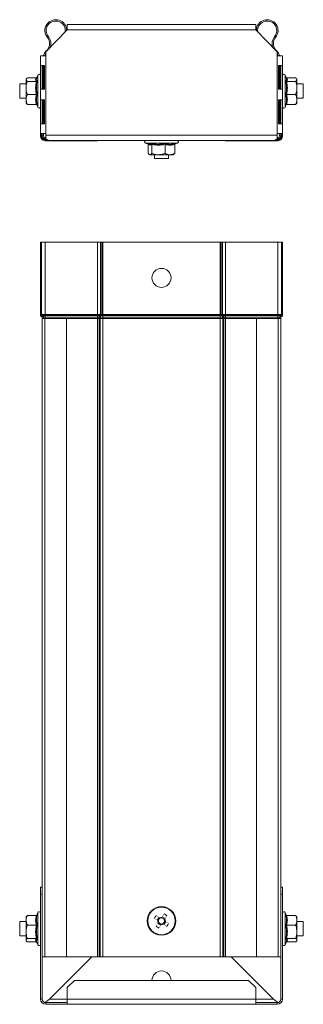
# Model space of a CAD drawing. Header units: millimetres. Extents: x 303 to 964, y -553 to 366.
# Tile 4 of 4: x 845 to 964, y -48 to 366. Entities that reach past the tile are written whole.
import ezdxf

# ---------------------------------------------------------------- set-up
doc = ezdxf.new("R2010")
doc.units = ezdxf.units.MM
doc.linetypes.add('K5LT32768', pattern=[0])
doc.linetypes.add('K5LT32769', pattern=[0])

msp = doc.modelspace()

# ---------------------------------------------------------------- linework, layer by layer
at = {"color": 7, "linetype": 'K5LT32768', "lineweight": 15}
for p, q in [((855.84, 352.14), (864.8, 361.42)), ((864.8, 361.47), (864.8, 363.67)), ((864.8, 363.67), (943.8, 363.67)), ((864.8, 361.42), (864.8, 361.47)), ((864.8, 361.47), (943.8, 361.47)), ((943.8, 363.67), (943.8, 361.47)), ((943.8, 361.47), (943.8, 361.42)), ((943.8, 361.42), (952.75, 352.14)), ((856.47, 358.21), (856.89, 358.56)), ((952.12, 358.21), (951.7, 358.56)), ((855.84, 350.45), (855.84, 352.14)), ((855.95, 352.54), (856.29, 352.9)), ((952.3, 352.9), (952.65, 352.54)), ((952.75, 352.14), (952.75, 350.45)), ((853.5, 342.2), (853.5, 348.41)), ((853.59, 348.41), (853.5, 348.41)), ((853.59, 350.45), (855.79, 350.45)), ((853.59, 317.95), (853.59, 350.45)), ((855.79, 317.95), (855.79, 350.45)), ((855.79, 350.45), (855.84, 350.45)), ((952.75, 350.45), (952.8, 350.45)), ((952.8, 317.95), (952.8, 350.45)), ((952.8, 350.45), (955, 350.45)), ((955, 317.95), (955, 350.45)), ((955, 348.41), (955.1, 348.41)), ((955.1, 348.41), (955.1, 342.2)), ((853.66, 346.45), (853.66, 336.45)), ((855.26, 346.45), (853.66, 346.45)), ((854.34, 346.45), (854.34, 336.45)), ((854.85, 336.45), (854.85, 346.45)), ((855.26, 336.45), (855.26, 346.45)), ((954.93, 346.45), (953.33, 346.45)), ((953.33, 346.45), (953.33, 336.45)), ((953.75, 346.45), (953.75, 336.45)), ((954.25, 336.45), (954.25, 346.45)), ((954.93, 336.45), (954.93, 346.45)), ((847.67, 340.89), (847.5, 340.67)), ((847.5, 340.67), (847.5, 340.5)), ((847.5, 336.98), (847.5, 340.5)), ((851.78, 341.24), (848.1, 341.24)), ((851.78, 339.76), (848.1, 339.76)), ((852.4, 342.39), (851.93, 341.11)), ((853.5, 337.38), (853.5, 342.2)), ((855.26, 341.67), (854.85, 341.67)), ((953.75, 341.67), (953.33, 341.67)), ((955.1, 342.2), (955.1, 329.13)), ((956.67, 341.1), (956.2, 342.39)), ((956.81, 341.24), (960.5, 341.24)), ((956.81, 339.76), (960.5, 339.76)), ((961.1, 340.67), (960.93, 340.89)), ((961.1, 340.5), (961.1, 340.67)), ((961.1, 336.98), (961.1, 340.5)), ((847.5, 338.67), (844.85, 338.67)), ((844.85, 338.67), (844.85, 332.67)), ((847.5, 336.98), (847.5, 332.14)), ((853.59, 338.67), (853.5, 338.67)), ((853.5, 329.13), (853.5, 337.38)), ((853.66, 336.45), (855.26, 336.45)), ((953.33, 336.45), (954.93, 336.45)), ((955.1, 338.67), (955, 338.67)), ((963.75, 338.67), (961.1, 338.67)), ((961.1, 332.14), (961.1, 336.98)), ((963.75, 335.67), (963.75, 338.67)), ((963.75, 332.67), (963.75, 335.67)), ((844.85, 332.67), (847.5, 332.67)), ((847.5, 332.14), (847.5, 330.67)), ((851.78, 334.19), (848.1, 334.19)), ((853.5, 332.67), (853.59, 332.67)), ((853.66, 331.95), (853.66, 321.95)), ((855.26, 331.95), (853.66, 331.95)), ((854.34, 331.95), (854.34, 321.95)), ((854.85, 321.95), (854.85, 331.95)), ((855.26, 321.95), (855.26, 331.95)), ((954.93, 331.95), (953.33, 331.95)), ((953.33, 331.95), (953.33, 321.95)), ((953.75, 331.95), (953.75, 321.95)), ((954.25, 321.95), (954.25, 331.95)), ((954.93, 321.95), (954.93, 331.95)), ((955, 332.67), (955.1, 332.67)), ((956.81, 334.19), (960.5, 334.19)), ((961.1, 332.67), (963.75, 332.67)), ((961.1, 330.67), (961.1, 332.14)), ((847.5, 330.67), (847.67, 330.44)), ((848.1, 330.09), (847.74, 330.5)), ((851.78, 330.09), (848.1, 330.09)), ((852.01, 330.02), (852.4, 328.94)), ((853.5, 316.87), (853.5, 329.13)), ((854.85, 329.67), (855.26, 329.67)), ((953.33, 329.67), (953.75, 329.67)), ((955.1, 329.13), (955.1, 316.87)), ((956.2, 328.94), (956.59, 330.02)), ((956.81, 330.09), (960.5, 330.09)), ((960.93, 330.45), (961.1, 330.67)), ((853.66, 321.95), (855.26, 321.95)), ((953.33, 321.95), (954.93, 321.95)), ((853.86, 316.87), (853.5, 316.87)), ((855.79, 317.95), (853.59, 317.95)), ((854.11, 316.87), (853.86, 316.87)), ((854.3, 316.87), (854.11, 316.87)), ((854.3, 316.87), (854.3, 317.95)), ((854.3, 316.87), (854.85, 316.87)), ((854.85, 316.87), (854.85, 317.95)), ((855.84, 316.22), (855.5, 316.22)), ((855.5, 315.67), (855.5, 316.22)), ((855.84, 315.67), (855.5, 315.67)), ((855.5, 315.67), (855.5, 315.48)), ((855.5, 315.48), (855.5, 315.23)), ((855.5, 315.23), (855.5, 314.87)), ((877.5, 314.87), (855.5, 314.87)), ((855.84, 317.95), (855.79, 317.95)), ((855.84, 317.17), (855.84, 317.95)), ((855.84, 315.61), (855.84, 317.17)), ((855.84, 317.17), (952.75, 317.17)), ((857.29, 314.97), (951.3, 314.97)), ((953.1, 314.87), (931.1, 314.87)), ((952.8, 317.95), (952.75, 317.95)), ((952.75, 317.95), (952.75, 317.17)), ((952.75, 317.17), (952.75, 315.61)), ((953.1, 316.22), (952.75, 316.22)), ((953.1, 315.67), (952.75, 315.67)), ((955, 317.95), (952.8, 317.95)), ((953.1, 315.67), (953.1, 316.22)), ((953.1, 315.67), (953.1, 315.48)), ((953.1, 315.48), (953.1, 315.23)), ((953.1, 315.23), (953.1, 314.87)), ((953.75, 317.95), (953.75, 316.87)), ((954.3, 316.87), (953.75, 316.87)), ((954.3, 317.95), (954.3, 316.87)), ((954.3, 316.87), (954.48, 316.87)), ((954.48, 316.87), (954.73, 316.87)), ((954.73, 316.87), (955.1, 316.87)), ((897.57, 313.87), (898.85, 313.4)), ((898.73, 313.25), (898.73, 309.57)), ((900.2, 313.25), (900.2, 309.57)), ((905.77, 313.25), (905.77, 309.57)), ((909.87, 313.25), (909.87, 309.57)), ((909.95, 313.48), (911.02, 313.87)), ((899.07, 309.14), (899.3, 308.97)), ((899.3, 308.97), (899.46, 308.97)), ((902.99, 308.97), (899.46, 308.97)), ((901.3, 308.97), (901.3, 307.42)), ((901.3, 307.42), (902.66, 307.42)), ((902.66, 307.42), (907.3, 307.42)), ((902.99, 308.97), (907.82, 308.97)), ((907.3, 307.42), (907.3, 308.97)), ((907.82, 308.97), (909.3, 308.97)), ((909.3, 308.97), (909.52, 309.14)), ((909.87, 309.57), (909.47, 309.21)), ((853.5, 241.92), (853.5, 272.26)), ((854.05, 272.26), (853.5, 272.26)), ((854.05, 241.92), (854.05, 272.26)), ((855.5, 272.26), (854.05, 272.26)), ((855.5, 241.92), (855.5, 272.26)), ((877.5, 272.26), (855.5, 272.26)), ((877.5, 241.92), (877.5, 272.26)), ((878.7, 272.26), (877.5, 272.26)), ((878.7, 241.92), (878.7, 272.26)), ((879.21, 272.26), (878.7, 272.26)), ((879.21, 241.92), (879.21, 272.26)), ((879.67, 272.26), (879.21, 272.26)), ((879.67, 241.92), (879.67, 272.26)), ((928.92, 272.26), (879.67, 272.26)), ((928.92, 241.92), (928.92, 272.26)), ((929.38, 272.26), (928.92, 272.26)), ((929.38, 241.92), (929.38, 272.26)), ((929.9, 272.26), (929.38, 272.26)), ((929.9, 241.92), (929.9, 272.26)), ((931.1, 272.26), (929.9, 272.26)), ((931.1, 241.92), (931.1, 272.26)), ((953.1, 272.26), (931.1, 272.26)), ((953.1, 241.92), (953.1, 272.26)), ((954.55, 272.26), (953.1, 272.26)), ((954.55, 272.26), (955.1, 272.26)), ((954.55, 241.92), (954.55, 272.26)), ((955.1, 241.92), (955.1, 272.26)), ((854.05, 241.92), (853.5, 241.92)), ((854.23, 241.51), (853.86, 241.1)), ((854.11, 240.87), (853.86, 241.1)), ((855.5, 241.92), (854.05, 241.92)), ((854.48, 241.28), (854.11, 240.87)), ((854.48, 241.28), (854.23, 241.51)), ((855.5, 241.51), (854.23, 241.51)), ((854.85, 240.46), (854.3, 240.46)), ((854.3, 240.26), (854.3, 240.46)), ((854.3, 240.26), (854.3, -27.74)), ((854.3, 240.26), (855.42, 240.26)), ((855.5, 241.28), (854.48, 241.28)), ((854.85, 240.26), (854.85, 240.46)), ((855.5, 240.46), (854.85, 240.46)), ((855.42, 240.26), (855.42, -27.74)), ((855.42, 240.26), (864.52, 240.26)), ((855.5, 241.51), (855.5, 241.92)), ((877.5, 241.92), (855.5, 241.92)), ((855.5, 241.28), (855.5, 241.51)), ((877.5, 241.51), (855.5, 241.51)), ((855.5, 240.46), (855.5, 241.28)), ((877.5, 241.28), (855.5, 241.28)), ((855.5, 240.26), (855.5, 240.46)), ((877.5, 240.46), (855.5, 240.46)), ((864.52, -27.74), (864.52, 240.26)), ((877.5, 240.26), (864.52, 240.26)), ((877.5, 241.51), (877.5, 241.92)), ((878.7, 241.92), (877.5, 241.92)), ((877.5, 241.28), (877.5, 241.51)), ((878.57, 241.51), (877.5, 241.51)), ((877.5, 240.46), (877.5, 241.28)), ((878.39, 241.28), (877.5, 241.28)), ((878.13, 240.46), (877.5, 240.46)), ((877.5, 240.26), (877.5, 240.46)), ((878.13, 240.26), (877.5, 240.26)), ((877.5, 240.26), (877.5, -27.74)), ((878.65, 240.46), (878.13, 240.46)), ((878.13, 240.26), (878.13, 240.46)), ((878.65, 240.26), (878.13, 240.26)), ((878.13, 240.26), (878.13, -27.74)), ((878.39, 241.28), (878.57, 241.51)), ((878.9, 241.28), (878.39, 241.28)), ((879.08, 241.51), (878.57, 241.51)), ((879.67, 240.46), (878.65, 240.46)), ((878.65, 240.26), (878.65, 240.46)), ((879.67, 240.26), (878.65, 240.26)), ((878.65, 240.26), (878.65, -27.74)), ((879.21, 241.92), (878.7, 241.92)), ((878.9, 241.28), (879.08, 241.51)), ((879.67, 241.28), (878.9, 241.28)), ((879.67, 241.51), (879.08, 241.51)), ((879.67, 241.92), (879.21, 241.92)), ((879.67, 241.51), (879.67, 241.92)), ((928.92, 241.92), (879.67, 241.92)), ((879.67, 241.28), (879.67, 241.51)), ((928.92, 241.51), (879.67, 241.51)), ((879.67, 240.46), (879.67, 241.28)), ((928.92, 241.28), (879.67, 241.28)), ((928.92, 240.46), (879.67, 240.46)), ((879.67, 240.26), (879.67, 240.46)), ((879.67, 240.26), (879.67, -27.74)), ((928.92, 240.26), (879.67, 240.26)), ((928.92, 241.51), (928.92, 241.92)), ((929.38, 241.92), (928.92, 241.92)), ((928.92, 241.28), (928.92, 241.51)), ((929.51, 241.51), (928.92, 241.51)), ((928.92, 240.46), (928.92, 241.28)), ((929.69, 241.28), (928.92, 241.28)), ((929.95, 240.46), (928.92, 240.46)), ((928.92, 240.26), (928.92, 240.46)), ((928.92, 240.26), (928.92, -27.74)), ((929.95, 240.26), (928.92, 240.26)), ((929.9, 241.92), (929.38, 241.92)), ((929.69, 241.28), (929.51, 241.51)), ((930.03, 241.51), (929.51, 241.51)), ((930.2, 241.28), (929.69, 241.28)), ((931.1, 241.92), (929.9, 241.92)), ((929.95, 240.26), (929.95, 240.46)), ((930.46, 240.46), (929.95, 240.46)), ((929.95, 240.26), (929.95, -27.74)), ((930.46, 240.26), (929.95, 240.26)), ((930.2, 241.28), (930.03, 241.51)), ((931.1, 241.51), (930.03, 241.51)), ((931.1, 241.28), (930.2, 241.28)), ((930.46, 240.26), (930.46, 240.46)), ((931.1, 240.46), (930.46, 240.46)), ((930.46, 240.26), (930.46, -27.74)), ((931.1, 240.26), (930.46, 240.26)), ((931.1, 241.51), (931.1, 241.92)), ((953.1, 241.92), (931.1, 241.92)), ((931.1, 241.28), (931.1, 241.51)), ((953.1, 241.51), (931.1, 241.51)), ((931.1, 240.46), (931.1, 241.28)), ((953.1, 241.28), (931.1, 241.28)), ((931.1, 240.26), (931.1, 240.46)), ((953.1, 240.46), (931.1, 240.46)), ((931.1, 240.26), (931.1, -27.74)), ((944.07, 240.26), (931.1, 240.26)), ((944.07, 240.26), (944.07, -27.74)), ((944.07, 240.26), (953.17, 240.26)), ((954.55, 241.92), (953.1, 241.92)), ((953.1, 241.51), (953.1, 241.92)), ((954.36, 241.51), (953.1, 241.51)), ((953.1, 241.28), (953.1, 241.51)), ((954.11, 241.28), (953.1, 241.28)), ((953.1, 240.46), (953.1, 241.28)), ((953.75, 240.46), (953.1, 240.46)), ((953.1, 240.26), (953.1, 240.46)), ((953.17, -27.74), (953.17, 240.26)), ((953.17, 240.26), (954.3, 240.26)), ((953.75, 240.26), (953.75, 240.46)), ((953.75, 240.46), (954.3, 240.46)), ((954.11, 241.28), (954.36, 241.51)), ((954.11, 241.28), (954.48, 240.87)), ((954.3, 240.26), (954.3, 240.46)), ((954.3, 240.26), (954.3, 0.56)), ((954.36, 241.51), (954.73, 241.1)), ((954.48, 240.87), (954.73, 241.1)), ((954.55, 241.92), (955.1, 241.92)), ((853.59, 1.51), (854.29, 1.51)), ((853.59, -1.49), (853.59, 1.51)), ((854.29, 1.51), (854.29, -1.49)), ((954.3, 1.51), (955, 1.51)), ((954.3, -1.49), (954.3, 0.56)), ((955, 1.51), (955, -1.49)), ((853.59, -1.49), (853.59, -45.54)), ((854.29, -1.49), (853.59, -1.49)), ((854.29, -1.49), (854.29, -45.54)), ((954.3, -45.54), (954.3, -1.49)), ((955, -1.49), (954.3, -1.49)), ((955, -45.54), (955, -1.49)), ((847.64, -10.81), (847.5, -10.99)), ((847.5, -10.99), (847.5, -12.44)), ((851.78, -10.41), (848.1, -10.41)), ((852.4, -9.26), (852.01, -10.32)), ((853.5, -22.29), (853.5, -9.46)), ((903.33, -11.26), (902.55, -12.45)), ((905.78, -11.77), (904.59, -10.99)), ((955.1, -9.46), (955.1, -22.52)), ((956.58, -10.32), (956.2, -9.26)), ((956.81, -10.41), (960.5, -10.41)), ((961.1, -10.99), (960.96, -10.81)), ((961.1, -10.99), (961.1, -12.44)), ((847.5, -12.99), (844.85, -12.99)), ((844.85, -12.99), (844.85, -18.99)), ((847.5, -12.44), (847.5, -17.27)), ((851.78, -14.48), (848.1, -14.48)), ((853.59, -12.99), (853.5, -12.99)), ((854.3, -12.99), (854.29, -12.99)), ((902.81, -13.71), (904, -14.49)), ((905.27, -14.22), (906.05, -13.03)), ((955.1, -12.99), (955, -12.99)), ((956.81, -14.48), (960.5, -14.48)), ((961.1, -17.27), (961.1, -12.44)), ((963.75, -12.99), (961.1, -12.99)), ((963.75, -18.99), (963.75, -12.99)), ((844.85, -18.99), (847.5, -18.99)), ((847.5, -20.82), (847.5, -17.27)), ((851.78, -20.06), (848.1, -20.06)), ((853.5, -18.99), (853.59, -18.99)), ((854.29, -18.99), (854.3, -18.99)), ((955, -18.99), (955.1, -18.99)), ((956.81, -20.06), (960.5, -20.06)), ((961.1, -20.82), (961.1, -17.27)), ((961.1, -18.99), (963.75, -18.99)), ((847.5, -20.82), (847.5, -20.99)), ((847.5, -20.99), (847.64, -21.17)), ((851.78, -21.57), (848.1, -21.57)), ((851.93, -21.44), (852.4, -22.72)), ((853.5, -22.52), (853.5, -22.29)), ((956.2, -22.72), (956.66, -21.44)), ((956.81, -21.57), (960.5, -21.57)), ((960.96, -21.17), (961.1, -20.99)), ((961.1, -20.99), (961.1, -20.82)), ((854.3, -27.74), (855.42, -27.74)), ((855.42, -27.74), (864.52, -27.74)), ((875.09, -27.74), (857.29, -45.54)), ((877.5, -27.74), (864.52, -27.74)), ((878.13, -27.74), (877.5, -27.74)), ((878.65, -27.74), (878.13, -27.74)), ((879.67, -27.74), (878.65, -27.74)), ((928.92, -27.74), (879.67, -27.74)), ((929.95, -27.74), (928.92, -27.74)), ((930.46, -27.74), (929.95, -27.74)), ((931.1, -27.74), (930.46, -27.74)), ((944.07, -27.74), (931.1, -27.74)), ((951.3, -45.54), (933.5, -27.74)), ((944.07, -27.74), (953.17, -27.74)), ((953.17, -27.74), (954.3, -27.74)), ((867.8, -37.74), (864.8, -40.74)), ((864.8, -45.54), (864.8, -40.74)), ((867.8, -37.74), (940.8, -37.74)), ((943.8, -40.74), (940.8, -37.74)), ((943.8, -40.74), (943.8, -45.54)), ((853.59, -45.54), (854.29, -45.54)), ((855.79, -47.74), (855.79, -47.04)), ((855.79, -47.04), (855.84, -47.04)), ((855.79, -47.74), (855.84, -47.74)), ((855.84, -46.6), (855.84, -47.04)), ((855.84, -47.04), (855.84, -47.74)), ((855.84, -47.04), (864.8, -47.04)), ((855.84, -47.74), (864.8, -47.74)), ((864.8, -47.74), (864.8, -45.54)), ((864.8, -45.54), (943.8, -45.54)), ((864.8, -47.74), (943.8, -47.74)), ((943.8, -45.54), (943.8, -47.74)), ((943.8, -47.04), (952.75, -47.04)), ((943.8, -47.74), (952.75, -47.74)), ((952.75, -47.04), (952.75, -46.6)), ((952.75, -47.04), (952.75, -47.74)), ((952.75, -47.04), (952.8, -47.04)), ((952.75, -47.74), (952.8, -47.74)), ((952.8, -47.74), (952.8, -47.04)), ((955, -45.54), (954.3, -45.54))]:
    msp.add_line(p, q, dxfattribs=at)
at = {"color": 8, "linetype": 'K5LT32769', "lineweight": 15, "true_color": 0x808080}
for p, q in [((855.95, 352.54), (856.09, 352.4)), ((856.29, 352.9), (856.44, 352.76)), ((952.3, 352.9), (952.15, 352.76)), ((952.65, 352.54), (952.5, 352.4)), ((852.4, 337.43), (852.4, 342.39)), ((956.2, 342.39), (956.2, 328.94)), ((852.4, 328.94), (852.4, 337.43)), ((853.86, 316.87), (853.86, 317.95)), ((854.11, 316.87), (854.11, 317.95)), ((856.04, 315.48), (855.5, 315.48)), ((856.42, 315.23), (855.5, 315.23)), ((877.5, 314.97), (877.5, 314.87)), ((931.1, 314.97), (931.1, 314.87)), ((953.1, 315.23), (952.18, 315.23)), ((953.1, 315.48), (952.56, 315.48)), ((954.48, 317.95), (954.48, 316.87)), ((954.73, 317.95), (954.73, 316.87)), ((902.54, 313.87), (897.57, 313.87)), ((911.02, 313.87), (902.54, 313.87)), ((852.4, -22.48), (852.4, -9.26)), ((956.2, -9.26), (956.2, -22.72)), ((852.4, -22.72), (852.4, -22.48)), ((857.29, -45.54), (864.8, -45.54)), ((943.8, -45.54), (951.3, -45.54))]:
    msp.add_line(p, q, dxfattribs=at)
at = {"color": 7, "linetype": 'K5LT32768', "const_width": 0.15}
for points in [[(901.32, -11.64), (901.5, -11.76), (901.68, -11.88), (901.86, -12), (902.05, -12.12), (902.23, -12.24), (902.42, -12.36), (902.6, -12.48), (902.79, -12.6)], [(903.57, -11.41), (903.38, -11.29), (903.19, -11.17), (903.01, -11.05), (902.82, -10.93), (902.64, -10.81), (902.46, -10.69), (902.28, -10.57), (902.1, -10.45)], [(905.39, -9.76), (905.28, -9.94), (905.16, -10.12), (905.04, -10.31), (904.92, -10.49), (904.8, -10.67), (904.68, -10.86), (904.56, -11.05), (904.43, -11.23)], [(905.62, -12.01), (905.75, -11.82), (905.87, -11.64), (905.99, -11.45), (906.11, -11.27), (906.23, -11.08), (906.35, -10.9), (906.47, -10.72), (906.58, -10.54)], [(902.97, -13.47), (902.85, -13.66), (902.73, -13.84), (902.61, -14.03), (902.49, -14.21), (902.37, -14.4), (902.25, -14.58), (902.13, -14.76), (902.01, -14.94)], [(903.2, -15.72), (903.32, -15.54), (903.44, -15.36), (903.56, -15.17), (903.68, -14.99), (903.8, -14.81), (903.92, -14.62), (904.04, -14.43), (904.16, -14.25)], [(905.03, -14.07), (905.22, -14.19), (905.4, -14.31), (905.59, -14.43), (905.77, -14.55), (905.95, -14.67), (906.14, -14.79), (906.32, -14.91), (906.5, -15.03)], [(907.27, -13.84), (907.09, -13.72), (906.91, -13.6), (906.73, -13.48), (906.55, -13.36), (906.36, -13.24), (906.18, -13.12), (905.99, -13), (905.81, -12.88)]]:
    msp.add_lwpolyline(points, dxfattribs=at)
at = {"color": 7, "linetype": 'K5LT32768', "lineweight": 15}
for centre, radius in [((904.3, 257.26), 4), ((904.3, -12.74), 6), ((904.3, -12.74), 5.77)]:
    msp.add_circle(centre, radius, dxfattribs=at)
for centre, radius, start, end in [((859.97, 361.12), 4.55, 0.3008, 219.6825), ((859.97, 361.12), 4, 351.4888, 219.6825), ((948.62, 361.12), 4.55, 320.3175, 179.7515), ((948.62, 361.12), 4, 320.3175, 188.5829), ((853.39, 355.66), 4, 316.4642, 39.6825), ((853.39, 355.66), 4.55, 338.4982, 39.6825), ((955.2, 355.66), 4.55, 140.3175, 201.5975), ((955.2, 355.66), 4, 140.3175, 223.5358), ((860.3, 348.41), 6, 136.4642, 160.0519), ((860.3, 348.41), 5.45, 144.8652, 157.9387), ((948.3, 348.41), 6, 19.9481, 43.5358), ((948.3, 348.41), 5.45, 22.0613, 35.2083), ((852.93, 342.2), 0.567, 0, 160), ((955.66, 342.2), 0.567, 20, 180), ((852.93, 329.13), 0.567, 200, 0), ((955.66, 329.13), 0.567, 180, 340), ((855.5, 316.87), 2, 180, 270), ((855.5, 316.87), 1.63, 180, 270), ((855.5, 316.87), 1.38, 180, 270), ((855.5, 316.87), 1.2, 180, 270), ((855.5, 316.87), 0.65, 180, 270), ((877.5, 317.12), 2.25, 270, 287.1462), ((897.76, 314.4), 0.567, 90, 250), ((910.83, 314.4), 0.567, 290, 90), ((931.1, 317.12), 2.25, 252.8538, 270), ((953.1, 316.87), 0.65, 270, 0), ((953.1, 316.87), 1.2, 270, 0), ((953.1, 316.87), 1.38, 270, 0), ((953.1, 316.87), 1.63, 270, 0), ((953.1, 316.87), 2, 270, 0), ((854.6, 241.92), 1.1, 180, 228.1897), ((854.6, 241.92), 0.55, 180, 228.1897), ((853.75, 240.46), 0.55, 0, 48.1897), ((853.75, 240.46), 1.1, 0, 48.1897), ((879.47, 240.49), 1.34, 143.6695, 181.2331), ((878.03, 241.9), 0.668, 323.6714, 1.2322), ((879.98, 240.49), 1.34, 143.6691, 181.2335), ((878.54, 241.9), 0.668, 323.6715, 1.2317), ((930.05, 241.9), 0.668, 178.7689, 216.3289), ((928.62, 240.49), 1.34, 358.7659, 36.3315), ((930.56, 241.9), 0.668, 178.7668, 216.3291), ((929.13, 240.49), 1.34, 358.7676, 36.3299), ((954.85, 240.46), 1.1, 131.8103, 180), ((954.85, 240.46), 0.55, 131.8103, 180), ((954, 241.92), 0.55, 311.8103, 0), ((954, 241.92), 1.1, 311.8103, 0), ((852.93, -9.46), 0.567, 0, 160), ((920.24, -23.16), 22.15, 145.0057, 148.6791), ((904.3, -12.74), 1.28, 113.1681, 180.5167), ((904.3, -12.74), 1.51, 84.8013, 118.8835), ((904.3, -12.74), 1.28, 90.5167, 113.1681), ((904.3, -12.74), 1.28, 23.1681, 90.5167), ((893.89, -28.67), 22.13, 55.0045, 58.6812), ((904.3, -12.74), 1.28, 0.5167, 23.1681), ((904.3, -12.74), 1.51, 354.8013, 28.8835), ((955.66, -9.46), 0.567, 20, 180), ((914.71, 3.2), 22.14, 235.004, 238.6796), ((904.3, -12.74), 1.51, 174.8013, 208.8835), ((904.3, -12.74), 1.28, 180.5167, 203.1681), ((904.3, -12.74), 1.28, 203.1681, 270.5167), ((904.3, -12.74), 1.51, 264.8013, 298.8835), ((904.3, -12.74), 1.28, 270.5167, 293.1681), ((904.3, -12.74), 1.28, 293.1681, 0.5167), ((888.37, -2.34), 22.12, 325.0035, 328.6815), ((852.93, -22.52), 0.567, 200, 0), ((955.66, -22.52), 0.567, 180, 340), ((904.3, -37.74), 4, 0, 180), ((855.79, -45.54), 2.2, 180, 270), ((855.79, -45.54), 1.5, 180, 270), ((952.8, -45.54), 1.5, 270, 0), ((952.8, -45.54), 2.2, 270, 0)]:
    msp.add_arc(centre, radius, start, end, dxfattribs=at)
for points, knots in [([(848.1, 341.24), (847.82, 341.02), (847.51, 340.78), (847.5, 340.53), (847.5, 340.5)], [0, 0, 0, 0, 0.896032, 1, 1, 1, 1]), ([(847.5, 340.5), (847.58, 340.3), (847.68, 340.05), (848.03, 339.81), (848.1, 339.76)], [0, 0, 0, 0, 0.801461, 1, 1, 1, 1]), ([(847.5, 336.98), (847.5, 337.12), (847.52, 338.04), (847.78, 338.98), (848.09, 339.73), (848.1, 339.76)], [0, 0, 0, 0, 0.148486, 0.965572, 1, 1, 1, 1]), ([(851.78, 339.76), (851.65, 340), (851.38, 340.5), (851.65, 340.99), (851.78, 341.24)], [0, 0, 0, 0, 0.492148, 1, 1, 1, 1]), ([(851.78, 334.19), (851.65, 335.1), (851.38, 336.96), (851.65, 338.82), (851.78, 339.76)], [0, 0, 0, 0, 0.492149, 1, 1, 1, 1]), ([(852.01, 341.32), (852.01, 341.32), (851.98, 341.29), (851.9, 341.25), (851.82, 341.24), (851.78, 341.24)], [0, 0, 0, 0, 0.020025, 0.509005, 1, 1, 1, 1]), ([(851.78, 339.76), (851.82, 339.77), (851.9, 339.77), (852.01, 339.82), (852.1, 339.88), (852.14, 339.94), (852.16, 339.97), (852.16, 339.97)], [0, 0, 0, 0, 0.236184, 0.4714, 0.73248, 0.992107, 1, 1, 1, 1]), ([(852.16, 339.97), (852.12, 339.74), (851.91, 338.59), (851.76, 336.62), (852.03, 334.91), (852.16, 334.12)], [0, 0, 0, 0, 0.118084, 0.592258, 1, 1, 1, 1]), ([(851.98, 341.09), (851.92, 340.92), (851.77, 340.54), (852.02, 340.17), (852.16, 339.97)], [0, 0, 0, 0, 0.440338, 1, 1, 1, 1]), ([(956.44, 339.97), (956.48, 340.03), (956.68, 340.32), (956.84, 340.69), (956.67, 341.02), (956.63, 341.09)], [0, 0, 0, 0, 0.162189, 0.813476, 1, 1, 1, 1]), ([(956.44, 334.12), (956.48, 334.34), (956.69, 335.48), (956.84, 337.46), (956.56, 339.18), (956.44, 339.97)], [0, 0, 0, 0, 0.118084, 0.592259, 1, 1, 1, 1]), ([(956.44, 339.97), (956.44, 339.97), (956.45, 339.94), (956.5, 339.88), (956.59, 339.82), (956.69, 339.77), (956.77, 339.77), (956.81, 339.76)], [0, 0, 0, 0, 0.007893, 0.267523, 0.528605, 0.763822, 1, 1, 1, 1]), ([(956.59, 341.32), (956.59, 341.32), (956.62, 341.29), (956.7, 341.25), (956.77, 341.24), (956.81, 341.24)], [0, 0, 0, 0, 0.020037, 0.509019, 1, 1, 1, 1]), ([(956.81, 341.24), (956.94, 341), (957.21, 340.5), (956.95, 340.01), (956.81, 339.76)], [0, 0, 0, 0, 0.492148, 1, 1, 1, 1]), ([(956.81, 339.76), (956.94, 338.85), (957.21, 336.99), (956.95, 335.13), (956.81, 334.19)], [0, 0, 0, 0, 0.492149, 1, 1, 1, 1]), ([(961.1, 340.5), (961.02, 340.7), (960.92, 340.96), (960.57, 341.19), (960.5, 341.24)], [0, 0, 0, 0, 0.801462, 1, 1, 1, 1]), ([(960.5, 339.76), (960.77, 339.98), (961.08, 340.22), (961.1, 340.47), (961.1, 340.5)], [0, 0, 0, 0, 0.896041, 1, 1, 1, 1]), ([(961.1, 336.98), (961.09, 337.12), (961.07, 338.04), (960.81, 338.98), (960.51, 339.73), (960.5, 339.76)], [0, 0, 0, 0, 0.148485, 0.965572, 1, 1, 1, 1]), ([(848.1, 334.19), (848.01, 334.43), (847.66, 335.32), (847.57, 336.27), (847.5, 336.98)], [0, 0, 0, 0, 0.263253, 1, 1, 1, 1]), ([(960.5, 334.19), (960.59, 334.43), (960.94, 335.32), (961.03, 336.27), (961.1, 336.98)], [0, 0, 0, 0, 0.263253, 1, 1, 1, 1]), ([(848.1, 334.19), (847.82, 333.59), (847.51, 332.91), (847.5, 332.22), (847.5, 332.14)], [0, 0, 0, 0, 0.89604, 1, 1, 1, 1]), ([(847.5, 332.14), (847.58, 331.58), (847.68, 330.88), (848.03, 330.22), (848.1, 330.09)], [0, 0, 0, 0, 0.801463, 1, 1, 1, 1]), ([(851.78, 330.09), (851.65, 330.77), (851.38, 332.13), (851.65, 333.5), (851.78, 334.19)], [0, 0, 0, 0, 0.492149, 1, 1, 1, 1]), ([(851.78, 334.19), (851.82, 334.19), (851.9, 334.19), (852.01, 334.17), (852.1, 334.15), (852.14, 334.13), (852.16, 334.12), (852.16, 334.12)], [0, 0, 0, 0, 0.236179, 0.471386, 0.732469, 0.992054, 1, 1, 1, 1]), ([(852.16, 334.12), (852.12, 333.95), (851.91, 333.12), (851.76, 331.67), (852.03, 330.4), (852.16, 329.81)], [0, 0, 0, 0, 0.118086, 0.592258, 1, 1, 1, 1]), ([(956.44, 334.12), (956.44, 334.12), (956.45, 334.13), (956.5, 334.15), (956.59, 334.17), (956.69, 334.19), (956.77, 334.19), (956.81, 334.19)], [0, 0, 0, 0, 0.007945, 0.267535, 0.528619, 0.763827, 1, 1, 1, 1]), ([(956.44, 329.81), (956.48, 329.98), (956.69, 330.83), (956.84, 332.29), (956.56, 333.54), (956.44, 334.12)], [0, 0, 0, 0, 0.118081, 0.592257, 1, 1, 1, 1]), ([(956.81, 334.19), (956.94, 333.52), (957.21, 332.15), (956.95, 330.79), (956.81, 330.09)], [0, 0, 0, 0, 0.492149, 1, 1, 1, 1]), ([(961.1, 332.14), (961.02, 332.7), (960.92, 333.41), (960.57, 334.06), (960.5, 334.19)], [0, 0, 0, 0, 0.801463, 1, 1, 1, 1]), ([(960.5, 330.09), (960.77, 330.7), (961.08, 331.37), (961.1, 332.07), (961.1, 332.14)], [0, 0, 0, 0, 0.89604, 1, 1, 1, 1]), ([(851.78, 330.09), (851.82, 330.09), (851.9, 330.08), (852.01, 330.02), (852.1, 329.93), (852.14, 329.85), (852.16, 329.81), (852.16, 329.81)], [0, 0, 0, 0, 0.23618, 0.471393, 0.73246, 0.992085, 1, 1, 1, 1]), ([(956.81, 330.09), (956.77, 330.09), (956.69, 330.08), (956.59, 330.02), (956.5, 329.93), (956.45, 329.85), (956.44, 329.81), (956.44, 329.81)], [0, 0, 0, 0, 0.236174, 0.471388, 0.732457, 0.992086, 1, 1, 1, 1]), ([(960.87, 330.49), (960.83, 330.41), (960.77, 330.27), (960.57, 330.14), (960.5, 330.09)], [0, 0, 0, 0, 0.635922, 1, 1, 1, 1]), ([(857.29, 314.97), (857.05, 315), (856.57, 315.06), (856.08, 315.43), (855.84, 315.61)], [0, 0, 0, 0, 0.500006, 1, 1, 1, 1]), ([(952.75, 315.61), (952.51, 315.43), (952.02, 315.06), (951.54, 315), (951.3, 314.97)], [0, 0, 0, 0, 0.499994, 1, 1, 1, 1]), ([(898.65, 313.48), (898.65, 313.47), (898.68, 313.45), (898.71, 313.37), (898.72, 313.29), (898.73, 313.25)], [0, 0, 0, 0, 0.020019, 0.509001, 1, 1, 1, 1]), ([(900.2, 313.25), (899.96, 313.12), (899.47, 312.85), (898.98, 313.12), (898.73, 313.25)], [0, 0, 0, 0, 0.492148, 1, 1, 1, 1]), ([(898.87, 313.45), (899.04, 313.39), (899.43, 313.24), (899.79, 313.49), (899.99, 313.63)], [0, 0, 0, 0, 0.440338, 1, 1, 1, 1]), ([(899.99, 313.63), (900.22, 313.59), (901.37, 313.38), (903.35, 313.23), (905.06, 313.5), (905.85, 313.63)], [0, 0, 0, 0, 0.118084, 0.592258, 1, 1, 1, 1]), ([(900.2, 313.25), (900.2, 313.29), (900.19, 313.37), (900.15, 313.48), (900.08, 313.57), (900.03, 313.61), (900, 313.63), (899.99, 313.63)], [0, 0, 0, 0, 0.236184, 0.471399, 0.732476, 0.992104, 1, 1, 1, 1]), ([(905.77, 313.25), (904.86, 313.12), (903, 312.85), (901.15, 313.12), (900.2, 313.25)], [0, 0, 0, 0, 0.492148, 1, 1, 1, 1]), ([(905.77, 313.25), (905.78, 313.29), (905.78, 313.37), (905.79, 313.48), (905.82, 313.57), (905.84, 313.61), (905.85, 313.63), (905.85, 313.63)], [0, 0, 0, 0, 0.236179, 0.471386, 0.732469, 0.992054, 1, 1, 1, 1]), ([(909.87, 313.25), (909.2, 313.12), (907.83, 312.85), (906.47, 313.12), (905.77, 313.25)], [0, 0, 0, 0, 0.492149, 1, 1, 1, 1]), ([(905.85, 313.63), (906.02, 313.59), (906.85, 313.38), (908.29, 313.23), (909.56, 313.5), (910.15, 313.63)], [0, 0, 0, 0, 0.118083, 0.592259, 1, 1, 1, 1]), ([(909.87, 313.25), (909.87, 313.29), (909.88, 313.37), (909.94, 313.48), (910.03, 313.57), (910.11, 313.61), (910.15, 313.63), (910.15, 313.63)], [0, 0, 0, 0, 0.23618, 0.471393, 0.732462, 0.992088, 1, 1, 1, 1]), ([(898.73, 309.57), (898.94, 309.29), (899.19, 308.98), (899.44, 308.97), (899.46, 308.97)], [0, 0, 0, 0, 0.896032, 1, 1, 1, 1]), ([(899.46, 308.97), (899.67, 309.05), (899.92, 309.15), (900.16, 309.5), (900.2, 309.57)], [0, 0, 0, 0, 0.801461, 1, 1, 1, 1]), ([(902.99, 308.97), (902.85, 308.97), (901.93, 308.99), (900.99, 309.25), (900.23, 309.55), (900.2, 309.57)], [0, 0, 0, 0, 0.148485, 0.965572, 1, 1, 1, 1]), ([(905.77, 309.57), (905.54, 309.48), (904.65, 309.13), (903.69, 309.04), (902.99, 308.97)], [0, 0, 0, 0, 0.263253, 1, 1, 1, 1]), ([(905.77, 309.57), (906.38, 309.29), (907.05, 308.98), (907.75, 308.97), (907.82, 308.97)], [0, 0, 0, 0, 0.89604, 1, 1, 1, 1]), ([(907.82, 308.97), (908.38, 309.05), (909.08, 309.15), (909.74, 309.5), (909.87, 309.57)], [0, 0, 0, 0, 0.801463, 1, 1, 1, 1]), ([(848.1, -10.41), (847.82, -11.01), (847.51, -11.68), (847.5, -12.37), (847.5, -12.44)], [0, 0, 0, 0, 0.89604, 1, 1, 1, 1]), ([(847.72, -10.82), (847.8, -10.69), (847.89, -10.55), (848.09, -10.42), (848.1, -10.41)], [0, 0, 0, 0, 0.93696, 1, 1, 1, 1]), ([(851.78, -14.48), (851.65, -13.81), (851.38, -12.45), (851.65, -11.1), (851.78, -10.41)], [0, 0, 0, 0, 0.492151, 1, 1, 1, 1]), ([(852.16, -10.13), (852.16, -10.13), (852.14, -10.17), (852.1, -10.24), (852.01, -10.33), (851.9, -10.4), (851.82, -10.4), (851.78, -10.41)], [0, 0, 0, 0, 0.007893, 0.267539, 0.528593, 0.763811, 1, 1, 1, 1]), ([(852.16, -10.13), (852.12, -10.29), (851.91, -11.14), (851.76, -12.59), (852.03, -13.83), (852.16, -14.4)], [0, 0, 0, 0, 0.118083, 0.592258, 1, 1, 1, 1]), ([(956.44, -14.4), (956.48, -14.24), (956.69, -13.41), (956.84, -11.97), (956.56, -10.71), (956.44, -10.13)], [0, 0, 0, 0, 0.118085, 0.59226, 1, 1, 1, 1]), ([(956.81, -10.41), (956.77, -10.4), (956.69, -10.4), (956.59, -10.33), (956.5, -10.24), (956.45, -10.17), (956.44, -10.13), (956.44, -10.13)], [0, 0, 0, 0, 0.236183, 0.471402, 0.732457, 0.992108, 1, 1, 1, 1]), ([(956.81, -10.41), (956.94, -11.08), (957.21, -12.43), (956.95, -13.79), (956.81, -14.48)], [0, 0, 0, 0, 0.492147, 1, 1, 1, 1]), ([(961.1, -12.44), (961.02, -11.88), (960.92, -11.19), (960.57, -10.54), (960.5, -10.41)], [0, 0, 0, 0, 0.801464, 1, 1, 1, 1]), ([(960.88, -10.82), (960.79, -10.69), (960.7, -10.55), (960.51, -10.42), (960.5, -10.41)], [0, 0, 0, 0, 0.93696, 1, 1, 1, 1]), ([(847.5, -12.44), (847.58, -13), (847.68, -13.7), (848.03, -14.35), (848.1, -14.48)], [0, 0, 0, 0, 0.801458, 1, 1, 1, 1]), ([(848.1, -14.48), (847.82, -15.3), (847.51, -16.22), (847.5, -17.17), (847.5, -17.27)], [0, 0, 0, 0, 0.896032, 1, 1, 1, 1]), ([(851.78, -20.06), (851.65, -19.14), (851.38, -17.28), (851.65, -15.42), (851.78, -14.48)], [0, 0, 0, 0, 0.492148, 1, 1, 1, 1]), ([(852.16, -14.4), (852.16, -14.4), (852.14, -14.41), (852.1, -14.43), (852.01, -14.46), (851.9, -14.47), (851.82, -14.48), (851.78, -14.48)], [0, 0, 0, 0, 0.007915, 0.267527, 0.528599, 0.763815, 1, 1, 1, 1]), ([(852.16, -14.4), (852.12, -14.63), (851.91, -15.77), (851.76, -17.75), (852.03, -19.47), (852.16, -20.27)], [0, 0, 0, 0, 0.11808, 0.59226, 1, 1, 1, 1]), ([(956.44, -20.27), (956.48, -20.04), (956.69, -18.89), (956.84, -16.91), (956.56, -15.19), (956.44, -14.4)], [0, 0, 0, 0, 0.118084, 0.59226, 1, 1, 1, 1]), ([(956.44, -14.4), (956.44, -14.4), (956.45, -14.41), (956.5, -14.43), (956.59, -14.46), (956.69, -14.47), (956.77, -14.48), (956.81, -14.48)], [0, 0, 0, 0, 0.007915, 0.267531, 0.528604, 0.763821, 1, 1, 1, 1]), ([(956.81, -14.48), (956.94, -15.39), (957.21, -17.25), (956.95, -19.11), (956.81, -20.06)], [0, 0, 0, 0, 0.492148, 1, 1, 1, 1]), ([(960.5, -14.48), (960.77, -13.88), (961.08, -13.21), (961.1, -12.52), (961.1, -12.44)], [0, 0, 0, 0, 0.896033, 1, 1, 1, 1]), ([(961.1, -17.27), (961.02, -16.5), (960.92, -15.55), (960.57, -14.65), (960.5, -14.48)], [0, 0, 0, 0, 0.801462, 1, 1, 1, 1]), ([(847.5, -17.27), (847.58, -18.03), (847.68, -18.99), (848.03, -19.88), (848.1, -20.06)], [0, 0, 0, 0, 0.801461, 1, 1, 1, 1]), ([(847.5, -20.82), (847.5, -20.78), (847.52, -20.53), (847.78, -20.27), (848.09, -20.07), (848.1, -20.06)], [0, 0, 0, 0, 0.148486, 0.965572, 1, 1, 1, 1]), ([(851.78, -21.57), (851.65, -21.32), (851.38, -20.82), (851.65, -20.32), (851.78, -20.06)], [0, 0, 0, 0, 0.492149, 1, 1, 1, 1]), ([(851.78, -20.06), (851.82, -20.06), (851.9, -20.07), (852.01, -20.11), (852.1, -20.18), (852.14, -20.23), (852.16, -20.26), (852.16, -20.27)], [0, 0, 0, 0, 0.236184, 0.4714, 0.73248, 0.992107, 1, 1, 1, 1]), ([(852.16, -20.27), (852.12, -20.33), (851.91, -20.63), (851.76, -21.01), (851.93, -21.35), (851.97, -21.42)], [0, 0, 0, 0, 0.160879, 0.806903, 1, 1, 1, 1]), ([(956.44, -20.27), (956.44, -20.26), (956.45, -20.23), (956.5, -20.18), (956.59, -20.11), (956.69, -20.07), (956.77, -20.06), (956.81, -20.06)], [0, 0, 0, 0, 0.007893, 0.267523, 0.528605, 0.763822, 1, 1, 1, 1]), ([(956.61, -21.42), (956.68, -21.25), (956.82, -20.85), (956.58, -20.47), (956.44, -20.27)], [0, 0, 0, 0, 0.444828, 1, 1, 1, 1]), ([(956.81, -20.06), (956.94, -20.31), (957.21, -20.81), (956.95, -21.32), (956.81, -21.57)], [0, 0, 0, 0, 0.492149, 1, 1, 1, 1]), ([(960.5, -20.06), (960.77, -19.24), (961.08, -18.32), (961.1, -17.37), (961.1, -17.27)], [0, 0, 0, 0, 0.896041, 1, 1, 1, 1]), ([(961.1, -20.82), (961.09, -20.78), (961.07, -20.53), (960.81, -20.27), (960.51, -20.07), (960.5, -20.06)], [0, 0, 0, 0, 0.148485, 0.965572, 1, 1, 1, 1]), ([(848.1, -21.57), (848.01, -21.51), (847.66, -21.27), (847.57, -21.01), (847.5, -20.82)], [0, 0, 0, 0, 0.263253, 1, 1, 1, 1]), ([(851.78, -21.57), (851.82, -21.58), (851.9, -21.59), (851.98, -21.62), (852.01, -21.65), (852.01, -21.66)], [0, 0, 0, 0, 0.475399, 0.948842, 1, 1, 1, 1]), ([(956.58, -21.66), (956.59, -21.65), (956.62, -21.62), (956.7, -21.59), (956.77, -21.58), (956.81, -21.57)], [0, 0, 0, 0, 0.05116, 0.52461, 1, 1, 1, 1]), ([(960.5, -21.57), (960.59, -21.51), (960.94, -21.27), (961.03, -21.01), (961.1, -20.82)], [0, 0, 0, 0, 0.263253, 1, 1, 1, 1]), ([(857.29, -45.54), (857.05, -45.74), (856.57, -46.13), (856.08, -46.44), (855.84, -46.6)], [0, 0, 0, 0, 0.500008, 1, 1, 1, 1]), ([(952.75, -46.6), (952.51, -46.44), (952.02, -46.13), (951.54, -45.74), (951.3, -45.54)], [0, 0, 0, 0, 0.499992, 1, 1, 1, 1])]:
    msp.add_open_spline(points, degree=3, knots=knots, dxfattribs=at)

doc.saveas('drawing.dxf')
